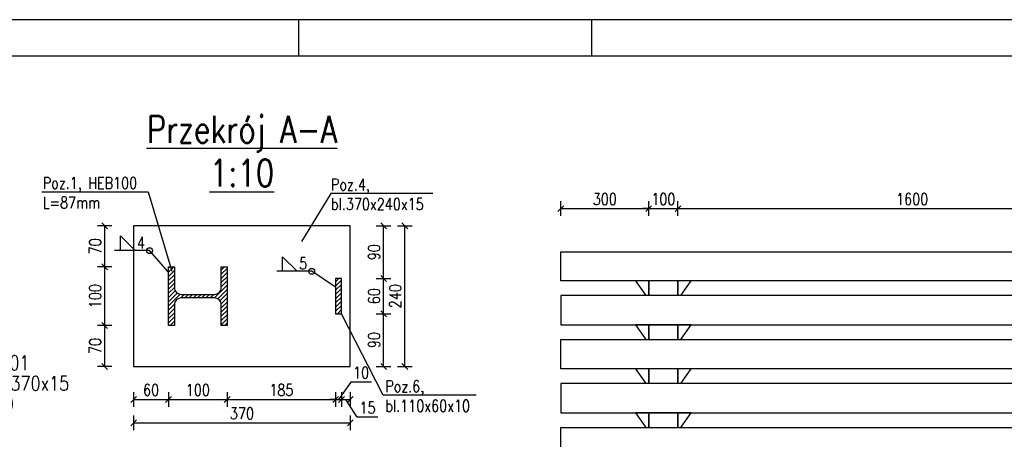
# Model space of a CAD drawing. Header units: millimetres. Extents: x 0 to 1625, y 0 to 742.
# Tile 19 of 24: x 530 to 866, y 599 to 742. Entities that reach past the tile are written whole.
import ezdxf
from ezdxf.enums import TextEntityAlignment as Align

# ---------------------------------------------------------------- set-up
doc = ezdxf.new("R2010")
doc.units = ezdxf.units.MM
doc.linetypes.add('DASHED', pattern=[0.75, 0.5, -0.25])
for name, color, linetype in [('!PB_Ramka', 7, 'Continuous'), ('_A_Opisy', 5, 'Continuous'), ('_K_Konstrukcja', 7, 'Continuous'), ('e-cad_cienkie', 1, 'Continuous'), ('e-cad_kontur', 2, 'Continuous'), ('e-cad_opisy', 8, 'Continuous'), ('e-cad_stal_kontur', 3, 'Continuous'), ('e-cad_stal_wypelnienia', 253, 'Continuous'), ('e-cad_wymiary', 1, 'Continuous'), ('KONSTRUKCJA', 7, 'Continuous'), ('opis', 5, 'Continuous')]:
    doc.layers.add(name, color=color, linetype=linetype)
doc.layers.add('e-cad_rzutnie', color=61, linetype='Continuous', plot=False)
doc.styles.add('e-cad_1', font='simplex.shx', dxfattribs={"width": 0.8})
doc.styles.add('ROMANS', font='simplex.shx', dxfattribs={"width": 0.8})
doc.styles.get("Standard").update_dxf_attribs({"font": 'arial.ttf'})
doc.dimstyles.new('e-cad_1_20_[cm]', dxfattribs={"dimscale": 2, "dimtxt": 2, "dimasz": 1, "dimexe": 1.25, "dimexo": 0.625, "dimtad": 1, "dimdec": 0, "dimlfac": 10, "dimrnd": 0.1, "dimzin": 1, "dimtxsty": 'e-cad_1', "dimblk": 'OBLIQUE', "dimcen": 2.5, "dimclrd": 8, "dimclre": 8, "dimclrt": 1, "dimadec": 0, "dimazin": 0, "dimtfac": 1, "dimtix": 1, "dimtmove": 1, "dimatfit": 3, "dimldrblk": 'OBLIQUE', "dimfxl": 1.25, "dimfxlon": 1, "dimtfill": 1, "dimarcsym": 0})
pattern_1 = [(45, (-430.3587, -357.4933), (-0.7184205, 0.7184205), [])]

# ---------------------------------------------------------------- blocks, each defined once
blk = doc.blocks.new('_Oblique')
at = {"color": 0, "linetype": 'ByBlock', "lineweight": -2}
blk.add_line((-0.5, -0.5), (0.5, 0.5), dxfattribs=at)
blk = doc.blocks.new('*D30')
at = {"layer": 'Defpoints', "color": 0, "ltscale": 0.8}
for p in [(580.57, 638.14), (568.64, 624.14), (580.57, 612.86)]:
    blk.add_point(p, dxfattribs=at)
at = {"layer": 'e-cad_wymiary', "color": 8, "lineweight": -2, "ltscale": 0.8}
for p, q in [((568.64, 615.36), (568.64, 610.36)), ((568.64, 612.86), (580.57, 612.86)), ((580.57, 615.36), (580.57, 610.36))]:
    blk.add_line(p, q, dxfattribs=at)
at = {"layer": 'e-cad_wymiary', "color": 8, "lineweight": -2, "ltscale": 0.8, "xscale": 2, "yscale": 2, "zscale": 2, "rotation": 180}
blk.add_blockref('_Oblique', (568.64, 612.86), dxfattribs=at)
at = {"layer": 'e-cad_wymiary', "color": 8, "lineweight": -2, "ltscale": 0.8, "xscale": 2, "yscale": 2, "zscale": 2}
blk.add_blockref('_Oblique', (580.57, 612.86), dxfattribs=at)
at = {"layer": 'e-cad_wymiary', "color": 1, "ltscale": 0.8, "insert": (574.6, 616.11), "char_height": 4, "attachment_point": 5, "style": 'e-cad_1', "bg_fill": 3, "box_fill_scale": 1.1, "bg_fill_color": 257, "bg_fill_transparency": 0}
blk.add_mtext('60', dxfattribs=at)
blk = doc.blocks.new('*D31')
at = {"layer": 'Defpoints', "color": 0, "ltscale": 0.8}
for p in [(580.57, 638.14), (600.57, 638.14), (600.57, 612.86)]:
    blk.add_point(p, dxfattribs=at)
at = {"layer": 'e-cad_wymiary', "color": 8, "lineweight": -2, "ltscale": 0.8}
for p, q in [((580.57, 615.36), (580.57, 610.36)), ((580.57, 612.86), (600.57, 612.86)), ((600.57, 615.36), (600.57, 610.36))]:
    blk.add_line(p, q, dxfattribs=at)
at = {"layer": 'e-cad_wymiary', "color": 8, "lineweight": -2, "ltscale": 0.8, "xscale": 2, "yscale": 2, "zscale": 2, "rotation": 180}
blk.add_blockref('_Oblique', (580.57, 612.86), dxfattribs=at)
at = {"layer": 'e-cad_wymiary', "color": 8, "lineweight": -2, "ltscale": 0.8, "xscale": 2, "yscale": 2, "zscale": 2}
blk.add_blockref('_Oblique', (600.57, 612.86), dxfattribs=at)
at = {"layer": 'e-cad_wymiary', "color": 1, "ltscale": 0.8, "insert": (590.57, 616.11), "char_height": 4, "attachment_point": 5, "style": 'e-cad_1', "bg_fill": 3, "box_fill_scale": 1.1, "bg_fill_color": 257, "bg_fill_transparency": 0}
blk.add_mtext('100', dxfattribs=at)
blk = doc.blocks.new('*D32')
at = {"layer": 'Defpoints', "color": 0, "ltscale": 0.8}
for p in [(637.64, 643.14), (600.57, 638.14), (637.64, 612.86)]:
    blk.add_point(p, dxfattribs=at)
at = {"layer": 'e-cad_wymiary', "color": 8, "lineweight": -2, "ltscale": 0.8}
for p, q in [((600.57, 615.36), (600.57, 610.36)), ((600.57, 612.86), (637.64, 612.86)), ((637.64, 615.36), (637.64, 610.36))]:
    blk.add_line(p, q, dxfattribs=at)
at = {"layer": 'e-cad_wymiary', "color": 8, "lineweight": -2, "ltscale": 0.8, "xscale": 2, "yscale": 2, "zscale": 2, "rotation": 180}
blk.add_blockref('_Oblique', (600.57, 612.86), dxfattribs=at)
at = {"layer": 'e-cad_wymiary', "color": 8, "lineweight": -2, "ltscale": 0.8, "xscale": 2, "yscale": 2, "zscale": 2}
blk.add_blockref('_Oblique', (637.64, 612.86), dxfattribs=at)
at = {"layer": 'e-cad_wymiary', "color": 1, "ltscale": 0.8, "insert": (619.1, 616.11), "char_height": 4, "attachment_point": 5, "style": 'e-cad_1', "bg_fill": 3, "box_fill_scale": 1.1, "bg_fill_color": 257, "bg_fill_transparency": 0}
blk.add_mtext('185', dxfattribs=at)
blk = doc.blocks.new('*D33')
at = {"layer": 'Defpoints', "color": 0, "ltscale": 0.8}
for p in [(637.64, 643.14), (639.64, 643.14), (639.64, 612.86)]:
    blk.add_point(p, dxfattribs=at)
at = {"layer": 'e-cad_wymiary', "color": 8, "lineweight": -2, "ltscale": 0.8}
for p, q in [((642.81, 618.79), (638.64, 612.86)), ((649.88, 618.79), (642.81, 618.79)), ((637.64, 612.86), (635.64, 612.86)), ((637.64, 615.36), (637.64, 610.36)), ((637.64, 612.86), (639.64, 612.86)), ((639.64, 615.36), (639.64, 610.36)), ((639.64, 612.86), (641.64, 612.86))]:
    blk.add_line(p, q, dxfattribs=at)
at = {"layer": 'e-cad_wymiary', "color": 8, "lineweight": -2, "ltscale": 0.8, "xscale": 2, "yscale": 2, "zscale": 2}
blk.add_blockref('_Oblique', (637.64, 612.86), dxfattribs=at)
at = {"layer": 'e-cad_wymiary', "color": 8, "lineweight": -2, "ltscale": 0.8, "xscale": 2, "yscale": 2, "zscale": 2, "rotation": 180}
blk.add_blockref('_Oblique', (639.64, 612.86), dxfattribs=at)
at = {"layer": 'e-cad_wymiary', "color": 1, "ltscale": 0.8, "insert": (646.34, 622.04), "char_height": 4, "attachment_point": 5, "style": 'e-cad_1', "bg_fill": 3, "box_fill_scale": 1.1, "bg_fill_color": 257, "bg_fill_transparency": 0}
blk.add_mtext('10', dxfattribs=at)
blk = doc.blocks.new('*D34')
at = {"layer": 'Defpoints', "color": 0, "ltscale": 0.8}
for p in [(639.64, 643.14), (642.64, 624.14), (642.64, 612.86)]:
    blk.add_point(p, dxfattribs=at)
at = {"layer": 'e-cad_wymiary', "color": 8, "lineweight": -2, "ltscale": 0.8}
for p, q in [((639.64, 615.36), (639.64, 610.36)), ((639.64, 612.86), (642.64, 612.86)), ((645, 606.8), (641.14, 612.86)), ((642.64, 615.36), (642.64, 610.36)), ((652.07, 606.8), (645, 606.8))]:
    blk.add_line(p, q, dxfattribs=at)
at = {"layer": 'e-cad_wymiary', "color": 8, "lineweight": -2, "ltscale": 0.8, "xscale": 2, "yscale": 2, "zscale": 2, "rotation": 180}
blk.add_blockref('_Oblique', (639.64, 612.86), dxfattribs=at)
at = {"layer": 'e-cad_wymiary', "color": 8, "lineweight": -2, "ltscale": 0.8, "xscale": 2, "yscale": 2, "zscale": 2}
blk.add_blockref('_Oblique', (642.64, 612.86), dxfattribs=at)
at = {"layer": 'e-cad_wymiary', "color": 1, "ltscale": 0.8, "insert": (648.54, 610.05), "char_height": 4, "attachment_point": 5, "style": 'e-cad_1', "bg_fill": 3, "box_fill_scale": 1.1, "bg_fill_color": 257, "bg_fill_transparency": 0}
blk.add_mtext('15', dxfattribs=at)
blk = doc.blocks.new('*D35')
at = {"layer": 'Defpoints', "color": 0, "ltscale": 0.8}
for p in [(568.64, 624.14), (642.64, 624.14), (642.64, 604.89)]:
    blk.add_point(p, dxfattribs=at)
at = {"layer": 'e-cad_wymiary', "color": 8, "lineweight": -2, "ltscale": 0.8}
for p, q in [((568.64, 607.39), (568.64, 602.39)), ((642.64, 607.39), (642.64, 602.39)), ((568.64, 604.89), (642.64, 604.89))]:
    blk.add_line(p, q, dxfattribs=at)
at = {"layer": 'e-cad_wymiary', "color": 8, "lineweight": -2, "ltscale": 0.8, "xscale": 2, "yscale": 2, "zscale": 2, "rotation": 180}
blk.add_blockref('_Oblique', (568.64, 604.89), dxfattribs=at)
at = {"layer": 'e-cad_wymiary', "color": 8, "lineweight": -2, "ltscale": 0.8, "xscale": 2, "yscale": 2, "zscale": 2}
blk.add_blockref('_Oblique', (642.64, 604.89), dxfattribs=at)
at = {"layer": 'e-cad_wymiary', "color": 1, "ltscale": 0.8, "insert": (605.64, 608.14), "char_height": 4, "attachment_point": 5, "style": 'e-cad_1', "bg_fill": 3, "box_fill_scale": 1.1, "bg_fill_color": 257, "bg_fill_transparency": 0}
blk.add_mtext('370', dxfattribs=at)
blk = doc.blocks.new('*D36')
at = {"layer": 'Defpoints', "color": 0, "ltscale": 0.8}
for p in [(639.64, 642.14), (654.04, 642.14), (642.64, 624.14)]:
    blk.add_point(p, dxfattribs=at)
at = {"layer": 'e-cad_wymiary', "color": 8, "lineweight": -2, "ltscale": 0.8}
for p, q in [((651.54, 642.14), (656.54, 642.14)), ((654.04, 624.14), (654.04, 642.14)), ((651.54, 624.14), (656.54, 624.14))]:
    blk.add_line(p, q, dxfattribs=at)
at = {"layer": 'e-cad_wymiary', "color": 8, "lineweight": -2, "ltscale": 0.8, "xscale": 2, "yscale": 2, "zscale": 2}
for p, rotation in [((654.04, 642.14), 90), ((654.04, 624.14), 270)]:
    blk.add_blockref('_Oblique', p, dxfattribs=dict(at, rotation=rotation))
at = {"layer": 'e-cad_wymiary', "color": 1, "ltscale": 0.8, "insert": (650.79, 633.14), "char_height": 4, "attachment_point": 5, "rotation": 90, "style": 'e-cad_1', "bg_fill": 3, "box_fill_scale": 1.1, "bg_fill_color": 257, "bg_fill_transparency": 0}
blk.add_mtext('90', dxfattribs=at)
blk = doc.blocks.new('*D37')
at = {"layer": 'Defpoints', "color": 0, "ltscale": 0.8}
for p in [(639.64, 654.14), (654.04, 654.14), (639.64, 642.14)]:
    blk.add_point(p, dxfattribs=at)
at = {"layer": 'e-cad_wymiary', "color": 8, "lineweight": -2, "ltscale": 0.8}
for p, q in [((651.54, 654.14), (656.54, 654.14)), ((654.04, 642.14), (654.04, 654.14)), ((651.54, 642.14), (656.54, 642.14))]:
    blk.add_line(p, q, dxfattribs=at)
at = {"layer": 'e-cad_wymiary', "color": 8, "lineweight": -2, "ltscale": 0.8, "xscale": 2, "yscale": 2, "zscale": 2}
for p, rotation in [((654.04, 654.14), 90), ((654.04, 642.14), 270)]:
    blk.add_blockref('_Oblique', p, dxfattribs=dict(at, rotation=rotation))
at = {"layer": 'e-cad_wymiary', "color": 1, "ltscale": 0.8, "insert": (650.79, 648.14), "char_height": 4, "attachment_point": 5, "rotation": 90, "style": 'e-cad_1', "bg_fill": 3, "box_fill_scale": 1.1, "bg_fill_color": 257, "bg_fill_transparency": 0}
blk.add_mtext('60', dxfattribs=at)
blk = doc.blocks.new('*D38')
at = {"layer": 'Defpoints', "color": 0, "ltscale": 0.8}
for p in [(642.64, 672.14), (654.04, 672.14), (639.64, 654.14)]:
    blk.add_point(p, dxfattribs=at)
at = {"layer": 'e-cad_wymiary', "color": 8, "lineweight": -2, "ltscale": 0.8}
for p, q in [((651.54, 672.14), (656.54, 672.14)), ((654.04, 654.14), (654.04, 672.14)), ((651.54, 654.14), (656.54, 654.14))]:
    blk.add_line(p, q, dxfattribs=at)
at = {"layer": 'e-cad_wymiary', "color": 8, "lineweight": -2, "ltscale": 0.8, "xscale": 2, "yscale": 2, "zscale": 2}
for p, rotation in [((654.04, 672.14), 90), ((654.04, 654.14), 270)]:
    blk.add_blockref('_Oblique', p, dxfattribs=dict(at, rotation=rotation))
at = {"layer": 'e-cad_wymiary', "color": 1, "ltscale": 0.8, "insert": (650.79, 663.14), "char_height": 4, "attachment_point": 5, "rotation": 90, "style": 'e-cad_1', "bg_fill": 3, "box_fill_scale": 1.1, "bg_fill_color": 257, "bg_fill_transparency": 0}
blk.add_mtext('90', dxfattribs=at)
blk = doc.blocks.new('*D39')
at = {"layer": 'Defpoints', "color": 0, "ltscale": 0.8}
for p in [(642.64, 672.14), (661.26, 672.14), (642.64, 624.14)]:
    blk.add_point(p, dxfattribs=at)
at = {"layer": 'e-cad_wymiary', "color": 8, "lineweight": -2, "ltscale": 0.8}
for p, q in [((658.76, 672.14), (663.76, 672.14)), ((661.26, 624.14), (661.26, 672.14)), ((658.76, 624.14), (663.76, 624.14))]:
    blk.add_line(p, q, dxfattribs=at)
at = {"layer": 'e-cad_wymiary', "color": 8, "lineweight": -2, "ltscale": 0.8, "xscale": 2, "yscale": 2, "zscale": 2}
for p, rotation in [((661.26, 672.14), 90), ((661.26, 624.14), 270)]:
    blk.add_blockref('_Oblique', p, dxfattribs=dict(at, rotation=rotation))
at = {"layer": 'e-cad_wymiary', "color": 1, "ltscale": 0.8, "insert": (658.01, 648.14), "char_height": 4, "attachment_point": 5, "rotation": 90, "style": 'e-cad_1', "bg_fill": 3, "box_fill_scale": 1.1, "bg_fill_color": 257, "bg_fill_transparency": 0}
blk.add_mtext('240', dxfattribs=at)
blk = doc.blocks.new('*D90')
at = {"layer": 'Defpoints', "color": 0, "ltscale": 0.8}
for p in [(558.75, 638.14), (580.57, 638.14), (568.64, 624.14)]:
    blk.add_point(p, dxfattribs=at)
at = {"layer": 'e-cad_wymiary', "color": 8, "lineweight": -2, "ltscale": 0.8}
for p, q in [((561.25, 638.14), (556.25, 638.14)), ((558.75, 624.14), (558.75, 638.14)), ((561.25, 624.14), (556.25, 624.14))]:
    blk.add_line(p, q, dxfattribs=at)
at = {"layer": 'e-cad_wymiary', "color": 8, "lineweight": -2, "ltscale": 0.8, "xscale": 2, "yscale": 2, "zscale": 2}
for p, rotation in [((558.75, 638.14), 90), ((558.75, 624.14), 270)]:
    blk.add_blockref('_Oblique', p, dxfattribs=dict(at, rotation=rotation))
at = {"layer": 'e-cad_wymiary', "color": 1, "ltscale": 0.8, "insert": (555.5, 631.14), "char_height": 4, "attachment_point": 5, "rotation": 90, "style": 'e-cad_1', "bg_fill": 3, "box_fill_scale": 1.1, "bg_fill_color": 257, "bg_fill_transparency": 0}
blk.add_mtext('70', dxfattribs=at)
blk = doc.blocks.new('*D91')
at = {"layer": 'Defpoints', "color": 0, "ltscale": 0.8}
for p in [(558.75, 658.14), (582.57, 658.14), (580.57, 638.14)]:
    blk.add_point(p, dxfattribs=at)
at = {"layer": 'e-cad_wymiary', "color": 8, "lineweight": -2, "ltscale": 0.8}
for p, q in [((561.25, 658.14), (556.25, 658.14)), ((558.75, 638.14), (558.75, 658.14)), ((561.25, 638.14), (556.25, 638.14))]:
    blk.add_line(p, q, dxfattribs=at)
at = {"layer": 'e-cad_wymiary', "color": 8, "lineweight": -2, "ltscale": 0.8, "xscale": 2, "yscale": 2, "zscale": 2}
for p, rotation in [((558.75, 658.14), 90), ((558.75, 638.14), 270)]:
    blk.add_blockref('_Oblique', p, dxfattribs=dict(at, rotation=rotation))
at = {"layer": 'e-cad_wymiary', "color": 1, "ltscale": 0.8, "insert": (555.5, 648.14), "char_height": 4, "attachment_point": 5, "rotation": 90, "style": 'e-cad_1', "bg_fill": 3, "box_fill_scale": 1.1, "bg_fill_color": 257, "bg_fill_transparency": 0}
blk.add_mtext('100', dxfattribs=at)
blk = doc.blocks.new('*D92')
at = {"layer": 'Defpoints', "color": 0, "ltscale": 0.8}
for p in [(558.75, 672.14), (568.64, 672.14), (582.57, 658.14)]:
    blk.add_point(p, dxfattribs=at)
at = {"layer": 'e-cad_wymiary', "color": 8, "lineweight": -2, "ltscale": 0.8}
for p, q in [((561.25, 672.14), (556.25, 672.14)), ((558.75, 658.14), (558.75, 672.14)), ((561.25, 658.14), (556.25, 658.14))]:
    blk.add_line(p, q, dxfattribs=at)
at = {"layer": 'e-cad_wymiary', "color": 8, "lineweight": -2, "ltscale": 0.8, "xscale": 2, "yscale": 2, "zscale": 2}
for p, rotation in [((558.75, 672.14), 90), ((558.75, 658.14), 270)]:
    blk.add_blockref('_Oblique', p, dxfattribs=dict(at, rotation=rotation))
at = {"layer": 'e-cad_wymiary', "color": 1, "ltscale": 0.8, "insert": (555.5, 665.14), "char_height": 4, "attachment_point": 5, "rotation": 90, "style": 'e-cad_1', "bg_fill": 3, "box_fill_scale": 1.1, "bg_fill_color": 257, "bg_fill_transparency": 0}
blk.add_mtext('70', dxfattribs=at)
blk = doc.blocks.new('*D93')
at = {"layer": 'Defpoints', "color": 0, "ltscale": 0.8}
for p in [(754.58, 678.03), (744.58, 633.33), (754.58, 633.33)]:
    blk.add_point(p, dxfattribs=at)
at = {"layer": 'e-cad_wymiary', "color": 8, "lineweight": -2, "ltscale": 0.8}
for p, q in [((744.58, 675.53), (744.58, 680.53)), ((754.58, 675.53), (754.58, 680.53)), ((744.58, 678.03), (742.58, 678.03)), ((744.58, 678.03), (754.58, 678.03)), ((754.58, 678.03), (756.58, 678.03))]:
    blk.add_line(p, q, dxfattribs=at)
at = {"layer": 'e-cad_wymiary', "color": 8, "lineweight": -2, "ltscale": 0.8, "xscale": 2, "yscale": 2, "zscale": 2}
blk.add_blockref('_Oblique', (744.58, 678.03), dxfattribs=at)
at = {"layer": 'e-cad_wymiary', "color": 8, "lineweight": -2, "ltscale": 0.8, "xscale": 2, "yscale": 2, "zscale": 2, "rotation": 180}
blk.add_blockref('_Oblique', (754.58, 678.03), dxfattribs=at)
at = {"layer": 'e-cad_wymiary', "color": 1, "ltscale": 0.8, "insert": (749.58, 681.28), "char_height": 4, "attachment_point": 5, "style": 'e-cad_1', "bg_fill": 3, "box_fill_scale": 1.1, "bg_fill_color": 257, "bg_fill_transparency": 0}
blk.add_mtext('100', dxfattribs=at)
blk = doc.blocks.new('*D94')
at = {"layer": 'Defpoints', "color": 0, "ltscale": 0.8}
for p in [(914.58, 678.03), (914.58, 653.33), (754.58, 633.33)]:
    blk.add_point(p, dxfattribs=at)
at = {"layer": 'e-cad_wymiary', "color": 8, "lineweight": -2, "ltscale": 0.8}
for p, q in [((754.58, 675.53), (754.58, 680.53)), ((914.58, 675.53), (914.58, 680.53)), ((754.58, 678.03), (914.58, 678.03))]:
    blk.add_line(p, q, dxfattribs=at)
at = {"layer": 'e-cad_wymiary', "color": 8, "lineweight": -2, "ltscale": 0.8, "xscale": 2, "yscale": 2, "zscale": 2, "rotation": 180}
blk.add_blockref('_Oblique', (754.58, 678.03), dxfattribs=at)
at = {"layer": 'e-cad_wymiary', "color": 8, "lineweight": -2, "ltscale": 0.8, "xscale": 2, "yscale": 2, "zscale": 2}
blk.add_blockref('_Oblique', (914.58, 678.03), dxfattribs=at)
at = {"layer": 'e-cad_wymiary', "color": 1, "ltscale": 0.8, "insert": (834.58, 681.28), "char_height": 4, "attachment_point": 5, "style": 'e-cad_1', "bg_fill": 3, "box_fill_scale": 1.1, "bg_fill_color": 257, "bg_fill_transparency": 0}
blk.add_mtext('1600', dxfattribs=at)
blk = doc.blocks.new('*D98')
at = {"layer": 'Defpoints', "color": 0, "ltscale": 0.8}
for p in [(744.58, 678.03), (714.58, 663.33), (744.58, 653.33)]:
    blk.add_point(p, dxfattribs=at)
at = {"layer": 'e-cad_wymiary', "color": 8, "lineweight": -2, "ltscale": 0.8}
for p, q in [((714.58, 675.53), (714.58, 680.53)), ((744.58, 675.53), (744.58, 680.53)), ((714.58, 678.03), (744.58, 678.03))]:
    blk.add_line(p, q, dxfattribs=at)
at = {"layer": 'e-cad_wymiary', "color": 8, "lineweight": -2, "ltscale": 0.8, "xscale": 2, "yscale": 2, "zscale": 2, "rotation": 180}
blk.add_blockref('_Oblique', (714.58, 678.03), dxfattribs=at)
at = {"layer": 'e-cad_wymiary', "color": 8, "lineweight": -2, "ltscale": 0.8, "xscale": 2, "yscale": 2, "zscale": 2}
blk.add_blockref('_Oblique', (744.58, 678.03), dxfattribs=at)
at = {"layer": 'e-cad_wymiary', "color": 1, "ltscale": 0.8, "insert": (729.58, 681.28), "char_height": 4, "attachment_point": 5, "style": 'e-cad_1', "bg_fill": 3, "box_fill_scale": 1.1, "bg_fill_color": 257, "bg_fill_transparency": 0}
blk.add_mtext('300', dxfattribs=at)
blk = doc.blocks.new('e-cad_StalOpis_4')
at = {"layer": 'e-cad_cienkie'}
blk.add_lwpolyline([(0, 0), (2.5, 0)], dxfattribs=at)
blk.add_circle((9.5, 0), 7, dxfattribs=at)
at = {"layer": 'e-cad_opisy', "ltscale": 0.04, "style": 'e-cad_1', "width": 0.8}
blk.add_attdef('ILOSC', text='', height=2.5, dxfattribs=at).set_placement((9.5, 8), align=Align.CENTER)
at = {"layer": 'e-cad_opisy', "color": 5, "ltscale": 0.04, "style": 'e-cad_1', "width": 0.8}
blk.add_attdef('NR', text='', height=6, dxfattribs=at).set_placement((9.5, -3), align=Align.CENTER)
at = {"layer": 'e-cad_opisy', "color": 4, "ltscale": 0.04, "style": 'e-cad_1', "width": 0.8}
blk.add_attdef('PROFIL', (18, 0.5), '', height=2.5, dxfattribs=at)
at = {"layer": 'e-cad_opisy', "ltscale": 0.04, "style": 'e-cad_1', "width": 0.8}
blk.add_attdef('DLUGOSC', (18, -3), '', height=2.5, dxfattribs=at)
at = {"layer": 'e-cad_opisy', "ltscale": 0.04, "style": 'e-cad_1', "width": 0.8, "flags": 1}
for tag, p in [('MASA', (0, -15)), ('OBWOD', (0, -20)), ('GATUNEK_STALI', (0, -25)), ('s_1', (0, -30)), ('s_2', (0, -35))]:
    blk.add_attdef(tag, p, '', height=3, dxfattribs=at)
at = {"layer": 'e-cad_rzutnie', "ltscale": 0.04, "style": 'e-cad_1', "width": 0.8}
blk.add_attdef('POZYCJA', (18, 4), '', height=2.5, dxfattribs=at)
blk = doc.blocks.new('*U170')
at = {"layer": 'e-cad_opisy', "color": 8, "ltscale": 0.4}
for points in [[(0, 0), (650, 0), (650, 297), (25, 297), (25, 297), (0, 297), (0, 0)], [(250, 297), (250, 292)], [(290, 297), (290, 292)]]:
    blk.add_lwpolyline(points, dxfattribs=at)
at = {"layer": 'e-cad_opisy', "color": 3, "ltscale": 0.4}
blk.add_lwpolyline([(30, 5), (645, 5), (645, 292), (30, 292), (30, 5)], dxfattribs=at)

msp = doc.modelspace()

# ---------------------------------------------------------------- hatches: boundary and pattern name
at = {"layer": 'e-cad_stal_wypelnienia', "ltscale": 0.8}
h = msp.add_hatch(dxfattribs=at)
h.set_pattern_fill('ANSI31', color=256, scale=0.32, style=0)
h.set_pattern_definition(pattern_1)
h.paths.add_polyline_path([(580.57, 638.14), (580.57, 658.14), (582.57, 658.14), (582.57, 651.14, 0.414214), (584.97, 648.74), (596.17, 648.74, 0.414214), (598.57, 651.14), (598.57, 658.14), (600.57, 658.14), (600.57, 638.14), (598.57, 638.14), (598.57, 645.14, 0.414214), (596.17, 647.54), (584.97, 647.54, 0.414214), (582.57, 645.14), (582.57, 638.14)])
h = msp.add_hatch(dxfattribs=at)
h.set_pattern_fill('ANSI31', color=256, scale=0.32, style=0)
h.set_pattern_definition(pattern_1)
h.paths.add_polyline_path([(637.64, 642.14), (637.64, 654.14), (639.64, 654.14), (639.64, 642.14)])

# ---------------------------------------------------------------- linework, layer by layer
at = {"layer": '_A_Opisy', "color": 9, "ltscale": 0.01}
for points in [[(564.13, 663.68), (564.13, 668.68), (569.13, 663.68), (564.13, 663.68)], [(580.57, 656.32), (574.08, 663.68), (562.15, 663.68)], [(619.53, 656.62), (619.53, 661.62), (624.53, 656.62), (619.53, 656.62)], [(637.64, 651.17), (629.47, 656.62), (617.54, 656.62)]]:
    msp.add_lwpolyline(points, dxfattribs=at)
for centre in [(574.08, 663.68), (629.47, 656.62)]:
    msp.add_circle(centre, 1, dxfattribs=at)
at = {"layer": '_K_Konstrukcja', "color": 9, "ltscale": 0.005}
msp.add_lwpolyline([(537.26, 683.74), (573.64, 683.74), (581.73, 656.64)], dxfattribs=at)
at = {"layer": 'e-cad_kontur', "ltscale": 0.005}
for points in [[(1294.58, 618.33), (714.58, 618.33), (714.58, 608.33), (1294.58, 608.33)], [(714.58, 603.33), (1294.58, 603.33), (1294.58, 593.33), (714.58, 593.33)]]:
    msp.add_lwpolyline(points, close=True, dxfattribs=at)
at = {"layer": 'e-cad_stal_kontur', "linetype": 'DASHED', "ltscale": 0.1}
for p, q in [((744.58, 653.33), (744.58, 648.33)), ((754.58, 653.33), (754.58, 648.33)), ((744.58, 638.33), (744.58, 633.33)), ((754.58, 638.33), (754.58, 633.33)), ((744.58, 623.33), (744.58, 618.33)), ((754.58, 623.33), (754.58, 618.33)), ((744.58, 608.33), (744.58, 603.33)), ((754.58, 608.33), (754.58, 603.33))]:
    msp.add_line(p, q, dxfattribs=at)
at = {"layer": 'e-cad_stal_kontur', "ltscale": 0.005}
for points in [[(568.64, 624.14), (642.64, 624.14), (642.64, 672.14), (568.64, 672.14)], [(637.64, 642.14), (639.64, 642.14), (639.64, 654.14), (637.64, 654.14)]]:
    msp.add_lwpolyline(points, close=True, dxfattribs=at)
msp.add_lwpolyline([(600.57, 638.14), (598.57, 638.14), (598.57, 645.14, 0.414214), (596.17, 647.54), (584.97, 647.54, 0.414214), (582.57, 645.14), (582.57, 638.14), (580.57, 638.14), (580.57, 658.14), (582.57, 658.14), (582.57, 651.14, 0.414214), (584.97, 648.74), (596.17, 648.74, 0.414214), (598.57, 651.14), (598.57, 658.14), (600.57, 658.14)], format="xyb", close=True, dxfattribs=at)
for points in [[(755.53, 648.33), (759.08, 653.33), (740.08, 653.33), (743.64, 648.33)], [(755.53, 633.33), (759.08, 638.33), (740.08, 638.33), (743.64, 633.33)], [(755.53, 618.33), (759.08, 623.33), (740.08, 623.33), (743.64, 618.33)], [(755.53, 603.33), (759.08, 608.33), (740.08, 608.33), (743.64, 603.33)]]:
    msp.add_lwpolyline(points, dxfattribs=at)
at = {"layer": 'e-cad_stal_kontur', "linetype": 'DASHED', "ltscale": 0.1}
for points in [[(744.58, 648.33), (744.58, 653.33)], [(754.58, 648.33), (754.58, 653.33)], [(744.58, 633.33), (744.58, 638.33)], [(754.58, 633.33), (754.58, 638.33)], [(744.58, 618.33), (744.58, 623.33)], [(754.58, 618.33), (754.58, 623.33)], [(744.58, 603.33), (744.58, 608.33)], [(754.58, 603.33), (754.58, 608.33)]]:
    msp.add_lwpolyline(points, dxfattribs=at)

# ---------------------------------------------------------------- block references
at = {"layer": 'e-cad_opisy', "ltscale": 0.8, "xscale": 2, "yscale": 2, "zscale": 2}
msp.add_blockref('e-cad_StalOpis_4', (481.48, 614.89), dxfattribs=at).add_auto_attribs({'NR': '4', 'PROFIL': 'bl. 370x15', 'DLUGOSC': '240', 'ILOSC': '1', 'POZYCJA': 'BS.01'})

# ---------------------------------------------------------------- texts
at = {"layer": '_K_Konstrukcja', "color": 9, "ltscale": 0.005, "char_height": 4, "attachment_point": 1}
for s, width, insert in [('{\\Fromans|c238;\\W0.8;Poz.1, HEB100\\PL=87mm}', 50.4, (537.62, 688.76)), ('{\\Fromans|c238;\\W0.8;Poz.4,\\Pbl.370x240x15}', 77.1972, (636.05, 688.24)), ('{\\Fromans|c238;\\W0.8;Poz.6,\\Pbl.110x60x10}', 77.1972, (654.62, 619.38))]:
    msp.add_mtext_dynamic_manual_height_columns(s, width=width, gutter_width=12.5, heights=[0], dxfattribs=dict(at, insert=insert))
at = {"layer": 'e-cad_opisy', "style": 'e-cad_1', "width": 0.8}
for s, p in [('%%UPrzekrój A-A', (605.64, 700.46)), ('%%U1:10', (605.64, 685.6))]:
    msp.add_text(s, height=9.216, dxfattribs=at).set_placement(p, align=Align.CENTER)
at = {"layer": 'opis', "color": 9, "linetype": 'Continuous', "char_height": 4, "width": 96.969, "attachment_point": 4, "style": 'ROMANS'}
for s, insert in [('\\A1;4', (569.76, 666.38)), ('\\A1;5', (625.15, 659.33))]:
    msp.add_mtext(s, dxfattribs=dict(at, insert=insert))

# ---------------------------------------------------------------- next in the draw order: dimensions: what is measured, and where the dimension line sits
at = {"layer": 'e-cad_wymiary', "ltscale": 0.8}
for base, p1, p2, override, picture, middle in [((754.58, 678.03), (744.58, 633.33), (754.58, 633.33), {"dimblk": 'Oblique', "dimtfill": 1, "dimtfillclr": 0}, '*D93', (749.58, 681.28)), ((580.57, 612.86), (568.64, 624.14), (580.57, 638.14), {"dimlfac": 5, "dimblk": 'Oblique', "dimtfill": 1, "dimtfillclr": 0}, '*D30', (574.6, 616.11))]:
    dim = msp.add_linear_dim(base=base, p1=p1, p2=p2, dimstyle='e-cad_1_20_[cm]', override=override, dxfattribs=at)
    dim.commit()
    dim.dimension.update_dxf_attribs({"geometry": picture, "text_midpoint": middle})

# ---------------------------------------------------------------- next in the draw order: dimensions: what is measured, and where the dimension line sits
for base, p1, p2, override, picture, middle in [((744.58, 678.03), (714.58, 663.33), (744.58, 653.33), {"dimblk": 'Oblique', "dimtfill": 1, "dimtfillclr": 0}, '*D98', (729.58, 681.28)), ((914.58, 678.03), (754.58, 633.33), (914.58, 653.33), {"dimblk": 'Oblique', "dimtfill": 1, "dimtfillclr": 0}, '*D94', (834.58, 681.28)), ((600.57, 612.86), (580.57, 638.14), (600.57, 638.14), {"dimlfac": 5, "dimblk": 'Oblique', "dimtfill": 1, "dimtfillclr": 0}, '*D31', (590.57, 616.11))]:
    dim = msp.add_linear_dim(base=base, p1=p1, p2=p2, dimstyle='e-cad_1_20_[cm]', override=override, dxfattribs=at)
    dim.commit()
    dim.dimension.update_dxf_attribs({"geometry": picture, "text_midpoint": middle})

# ---------------------------------------------------------------- next in the draw order: linework, layer by layer
at = {"layer": 'e-cad_kontur', "ltscale": 0.005}
for points in [[(714.58, 663.33), (1294.55, 663.33), (1294.55, 653.33), (714.58, 653.33)], [(1294.58, 648.33), (714.58, 648.33), (714.58, 638.33), (1294.58, 638.33)], [(714.58, 633.33), (1294.58, 633.33), (1294.58, 623.33), (714.58, 623.33)]]:
    msp.add_lwpolyline(points, close=True, dxfattribs=at)

# ---------------------------------------------------------------- next in the draw order: dimensions: what is measured, and where the dimension line sits
at = {"layer": 'e-cad_wymiary', "ltscale": 0.8}
dim = msp.add_linear_dim(base=(637.64, 612.86), p1=(600.57, 638.14), p2=(637.64, 643.14), dimstyle='e-cad_1_20_[cm]', override={"dimlfac": 5, "dimblk": 'Oblique', "dimtfill": 1, "dimtfillclr": 0}, dxfattribs=at)
dim.commit()
dim.dimension.update_dxf_attribs({"geometry": '*D32', "text_midpoint": (619.1, 616.11)})

# ---------------------------------------------------------------- next in the draw order: dimensions: what is measured, and where the dimension line sits
dim = msp.add_linear_dim(base=(639.64, 612.86), p1=(637.64, 643.14), p2=(639.64, 643.14), dimstyle='e-cad_1_20_[cm]', override={"dimlfac": 5, "dimblk": 'Oblique', "dimtfill": 1, "dimtfillclr": 0}, dxfattribs=at)
dim.commit()
dim.dimension.update_dxf_attribs({"geometry": '*D33', "text_midpoint": (644.06, 618.79), "dimtype": 160})

# ---------------------------------------------------------------- next in the draw order: dimensions: what is measured, and where the dimension line sits
dim = msp.add_linear_dim(base=(642.64, 612.86), p1=(639.64, 643.14), p2=(642.64, 624.14), dimstyle='e-cad_1_20_[cm]', override={"dimlfac": 5, "dimblk": 'Oblique', "dimtfill": 1, "dimtfillclr": 0}, dxfattribs=at)
dim.commit()
dim.dimension.update_dxf_attribs({"geometry": '*D34', "text_midpoint": (646.25, 606.8), "dimtype": 160})

# ---------------------------------------------------------------- next in the draw order: dimensions: what is measured, and where the dimension line sits
dim = msp.add_linear_dim(base=(642.64, 604.89), p1=(568.64, 624.14), p2=(642.64, 624.14), dimstyle='e-cad_1_20_[cm]', override={"dimlfac": 5, "dimblk": 'Oblique', "dimtfill": 1, "dimtfillclr": 0}, dxfattribs=at)
dim.commit()
dim.dimension.update_dxf_attribs({"geometry": '*D35', "text_midpoint": (605.64, 608.14)})

# ---------------------------------------------------------------- next in the draw order: dimensions: what is measured, and where the dimension line sits
for base, p1, p2, picture, middle in [((654.04, 642.14), (642.64, 624.14), (639.64, 642.14), '*D36', (650.79, 633.14)), ((558.75, 638.14), (568.64, 624.14), (580.57, 638.14), '*D90', (555.5, 631.14))]:
    dim = msp.add_linear_dim(base=base, p1=p1, p2=p2, angle=90, dimstyle='e-cad_1_20_[cm]', override={"dimlfac": 5, "dimblk": 'Oblique', "dimtfill": 1, "dimtfillclr": 0}, dxfattribs=at)
    dim.commit()
    dim.dimension.update_dxf_attribs({"geometry": picture, "text_midpoint": middle})

# ---------------------------------------------------------------- next in the draw order: dimensions: what is measured, and where the dimension line sits
for base, p1, p2, picture, middle in [((558.75, 658.14), (580.57, 638.14), (582.57, 658.14), '*D91', (555.5, 648.14)), ((654.04, 654.14), (639.64, 642.14), (639.64, 654.14), '*D37', (650.79, 648.14))]:
    dim = msp.add_linear_dim(base=base, p1=p1, p2=p2, angle=90, dimstyle='e-cad_1_20_[cm]', override={"dimlfac": 5, "dimblk": 'Oblique', "dimtfill": 1, "dimtfillclr": 0}, dxfattribs=at)
    dim.commit()
    dim.dimension.update_dxf_attribs({"geometry": picture, "text_midpoint": middle})

# ---------------------------------------------------------------- next in the draw order: dimensions: what is measured, and where the dimension line sits
for base, p1, p2, picture, middle in [((558.75, 672.14), (582.57, 658.14), (568.64, 672.14), '*D92', (555.5, 665.14)), ((654.04, 672.14), (639.64, 654.14), (642.64, 672.14), '*D38', (650.79, 663.14))]:
    dim = msp.add_linear_dim(base=base, p1=p1, p2=p2, angle=90, dimstyle='e-cad_1_20_[cm]', override={"dimlfac": 5, "dimblk": 'Oblique', "dimtfill": 1, "dimtfillclr": 0}, dxfattribs=at)
    dim.commit()
    dim.dimension.update_dxf_attribs({"geometry": picture, "text_midpoint": middle})

# ---------------------------------------------------------------- next in the draw order: dimensions: what is measured, and where the dimension line sits
dim = msp.add_linear_dim(base=(661.26, 672.14), p1=(642.64, 624.14), p2=(642.64, 672.14), angle=90, dimstyle='e-cad_1_20_[cm]', override={"dimlfac": 5, "dimblk": 'Oblique', "dimtfill": 1, "dimtfillclr": 0}, dxfattribs=at)
dim.commit()
dim.dimension.update_dxf_attribs({"geometry": '*D39', "text_midpoint": (658.01, 648.14)})

# ---------------------------------------------------------------- next in the draw order: linework, layer by layer
at = {"layer": '_K_Konstrukcja', "color": 9, "ltscale": 0.005}
msp.add_lwpolyline([(670.86, 683.22), (635.98, 683.22), (626.02, 666.83)], dxfattribs=at)
at = {"layer": 'KONSTRUKCJA', "color": 9, "ltscale": 0.01}
msp.add_lwpolyline([(685.64, 614.36), (653.9, 614.36), (639.64, 642.14)], dxfattribs=at)

# ---------------------------------------------------------------- next in the draw order: block references
at = {"layer": '!PB_Ramka', "xscale": 2.5, "yscale": 2.5, "zscale": 2.5}
msp.add_blockref('*U170', (0, 0), dxfattribs=at)

doc.saveas('drawing.dxf')
